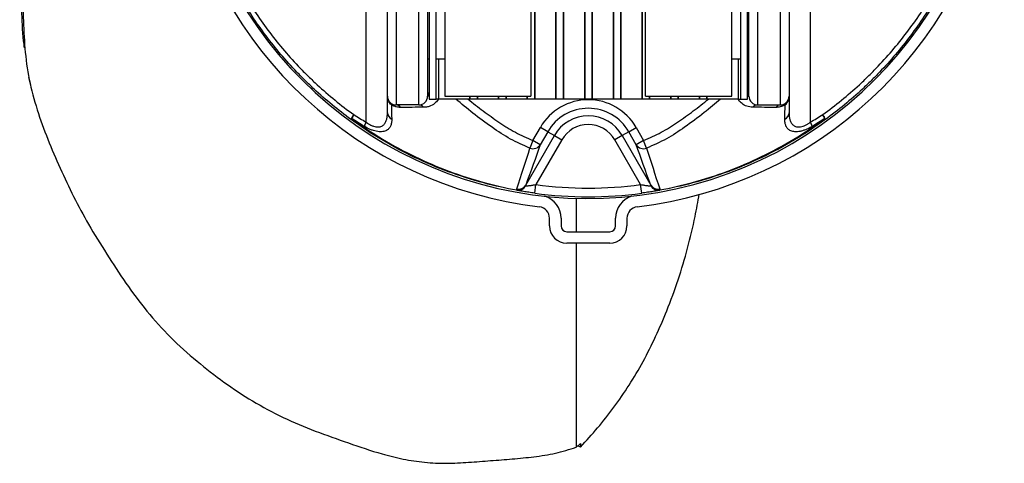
# Model space of a CAD drawing. Header units: millimetres. Extents: x 825 to 1221, y 673 to 1327.
# Tile 1 of 4: x 825 to 1168, y 673 to 828. Entities that reach past the tile are written whole.
import ezdxf

# ---------------------------------------------------------------- set-up
doc = ezdxf.new("R2010")
doc.units = ezdxf.units.MM

msp = doc.modelspace()

# ---------------------------------------------------------------- linework, layer by layer
at = {"color": 7, "linetype": 'Continuous', "lineweight": 25}
for p, q in [((1004.02, 987.58), (1004.02, 800.08)), ((1004.12, 987.58), (1004.12, 800.08)), ((1041.41, 987.58), (1041.41, 800.08)), ((1041.52, 987.58), (1041.52, 800.08)), ((1011.41, 867.78), (1011.41, 800.08)), ((1011.52, 867.66), (1011.52, 800.08)), ((1014.02, 865.4), (1014.02, 800.08)), ((1014.12, 865.33), (1014.12, 800.08)), ((1031.41, 865.33), (1031.41, 800.08)), ((1031.52, 865.4), (1031.52, 800.08)), ((1034.02, 867.66), (1034.02, 800.08)), ((1034.12, 867.78), (1034.12, 800.08)), ((1021.41, 862.65), (1021.41, 800.08)), ((1021.52, 862.64), (1021.52, 800.08)), ((1024.02, 862.64), (1024.02, 800.08)), ((1024.12, 862.65), (1024.12, 800.08)), ((955.77, 844.74), (955.77, 798.08)), ((963.77, 798.08), (963.77, 844.74)), ((972.77, 845.08), (972.77, 801.08)), ((1002.77, 845.08), (1002.77, 801.08)), ((1042.77, 823.08), (1042.77, 845.08)), ((1072.77, 823.08), (1072.77, 845.08)), ((1081.77, 844.74), (1081.77, 798.08)), ((1089.77, 798.08), (1089.77, 844.74)), ((952.77, 801.08), (952.77, 842.14)), ((966.77, 842.14), (966.77, 801.08)), ((967.27, 843.01), (967.27, 800.08)), ((969.77, 800.08), (969.77, 843.01)), ((1075.77, 843.01), (1075.77, 800.08)), ((1078.27, 800.08), (1078.27, 843.01)), ((1078.77, 801.08), (1078.77, 842.14)), ((1092.77, 842.14), (1092.77, 801.08)), ((1042.77, 801.08), (1042.77, 823.08)), ((1072.77, 801.08), (1072.77, 823.08)), ((966.77, 814.08), (967.27, 814.08)), ((969.77, 814.08), (972.77, 814.08)), ((970.52, 814.08), (970.52, 800.08)), ((1072.77, 814.08), (1075.77, 814.08)), ((1075.02, 814.08), (1075.02, 800.08)), ((1078.27, 814.08), (1078.77, 814.08)), ((827.74, 807.68), (828.34, 805.04)), ((967.27, 800.08), (969.77, 800.08)), ((970.52, 800.08), (969.77, 800.08)), ((981.41, 800.08), (970.52, 800.08)), ((972.77, 801.08), (1002.77, 801.08)), ((981.41, 801.08), (981.41, 800.08)), ((981.52, 800.08), (981.41, 800.08)), ((981.52, 801.08), (981.52, 800.08)), ((984.02, 800.08), (981.52, 800.08)), ((984.02, 801.08), (984.02, 800.08)), ((984.12, 800.08), (984.02, 800.08)), ((984.12, 801.08), (984.12, 800.08)), ((991.41, 800.08), (984.12, 800.08)), ((991.41, 801.08), (991.41, 800.08)), ((991.52, 800.08), (991.41, 800.08)), ((991.52, 801.08), (991.52, 800.08)), ((994.02, 800.08), (991.52, 800.08)), ((994.02, 801.08), (994.02, 800.08)), ((994.12, 800.08), (994.02, 800.08)), ((994.12, 801.08), (994.12, 800.08)), ((1001.41, 800.08), (994.12, 800.08)), ((1001.41, 801.08), (1001.41, 800.08)), ((1001.52, 800.08), (1001.41, 800.08)), ((1001.52, 801.08), (1001.52, 800.08)), ((1004.02, 800.08), (1001.52, 800.08)), ((1004.12, 800.08), (1004.02, 800.08)), ((1011.41, 800.08), (1004.12, 800.08)), ((1011.52, 800.08), (1011.41, 800.08)), ((1014.02, 800.08), (1011.52, 800.08)), ((1014.12, 800.08), (1014.02, 800.08)), ((1021.41, 800.08), (1014.12, 800.08)), ((1021.52, 800.08), (1021.41, 800.08)), ((1024.02, 800.08), (1021.52, 800.08)), ((1024.12, 800.08), (1024.02, 800.08)), ((1031.41, 800.08), (1024.12, 800.08)), ((1031.52, 800.08), (1031.41, 800.08)), ((1034.02, 800.08), (1031.52, 800.08)), ((1034.12, 800.08), (1034.02, 800.08)), ((1041.41, 800.08), (1034.12, 800.08)), ((1041.52, 800.08), (1041.41, 800.08)), ((1044.02, 800.08), (1041.52, 800.08)), ((1042.77, 801.08), (1072.77, 801.08)), ((1044.02, 801.08), (1044.02, 800.08)), ((1044.12, 800.08), (1044.02, 800.08)), ((1044.12, 801.08), (1044.12, 800.08)), ((1051.41, 800.08), (1044.12, 800.08)), ((1051.41, 801.08), (1051.41, 800.08)), ((1051.52, 800.08), (1051.41, 800.08)), ((1051.52, 801.08), (1051.52, 800.08)), ((1054.02, 800.08), (1051.52, 800.08)), ((1054.02, 801.08), (1054.02, 800.08)), ((1054.12, 800.08), (1054.02, 800.08)), ((1054.12, 801.08), (1054.12, 800.08)), ((1061.41, 800.08), (1054.12, 800.08)), ((1061.41, 801.08), (1061.41, 800.08)), ((1061.52, 800.08), (1061.41, 800.08)), ((1061.52, 801.08), (1061.52, 800.08)), ((1064.02, 800.08), (1061.52, 800.08)), ((1064.02, 801.08), (1064.02, 800.08)), ((1064.12, 800.08), (1064.02, 800.08)), ((1064.12, 801.08), (1064.12, 800.08)), ((1075.02, 800.08), (1064.12, 800.08)), ((1075.02, 800.08), (1075.77, 800.08)), ((1075.77, 800.08), (1078.27, 800.08)), ((963.77, 798.08), (955.77, 798.08)), ((1081.77, 798.08), (1089.77, 798.08)), ((1003.46, 785.71), (1006.07, 790.23)), ((1008.66, 788.73), (1006.07, 790.23)), ((1036.87, 788.73), (1039.47, 790.23)), ((1039.47, 790.23), (1042.07, 785.71)), ((1000.97, 770.12), (1010.95, 787.41)), ((1013.54, 785.91), (1004.53, 770.3)), ((1008.66, 788.73), (1006.06, 784.21)), ((1008.66, 788.73), (1010.95, 787.41)), ((1010.95, 787.41), (1013.54, 785.91)), ((1034.59, 787.41), (1031.99, 785.91)), ((1041.01, 770.3), (1031.99, 785.91)), ((1036.87, 788.73), (1034.59, 787.41)), ((1034.59, 787.41), (1044.57, 770.12)), ((1039.48, 784.21), (1036.87, 788.73)), ((1003.46, 785.71), (1002.43, 783.02)), ((1006.06, 784.21), (1003.46, 785.71)), ((1042.07, 785.71), (1039.48, 784.21)), ((1043.11, 783.02), (1042.07, 785.71)), ((1004.13, 767.33), (1004.53, 770.3)), ((1041.4, 767.33), (1041.01, 770.3)), ((1018.57, 765.53), (1018.57, 753.9)), ((1009.27, 755.9), (1009.27, 758.62)), ((1013.27, 758.62), (1013.27, 755.9)), ((1032.27, 755.9), (1032.27, 758.62)), ((1036.27, 758.62), (1036.27, 755.9)), ((1015.27, 753.9), (1030.27, 753.9)), ((1030.27, 749.9), (1015.27, 749.9)), ((1018.57, 749.9), (1018.57, 678.84)), ((1020.11, 680.16), (1020.12, 678.92)), ((1020.12, 678.92), (1019.12, 679.32))]:
    msp.add_line(p, q, dxfattribs=at)
at = {"color": 7, "linetype": 'Continuous', "lineweight": 25, "flags": 128}
for points in [[(954.17, 798.55), (954.19, 798.52), (954.21, 798.49), (954.22, 798.45), (954.22, 798.39), (954.22, 798.33), (954.21, 798.26), (954.19, 798.18), (954.17, 798.09)], [(1091.37, 798.09), (1091.34, 798.18), (1091.32, 798.26), (1091.31, 798.33), (1091.31, 798.39), (1091.31, 798.45), (1091.32, 798.49), (1091.34, 798.52), (1091.37, 798.55)]]:
    msp.add_lwpolyline(points, dxfattribs=at)
at = {"color": 7, "linetype": 'Continuous', "lineweight": 25}
for centre, radius, start, end in [((1022.77, 906.58), 145, 118.8657, 263.2551), ((1022.77, 906.58), 145, 276.7449, 61.1343), ((1022.77, 906.58), 141.12, 119.7375, 0), ((955.77, 801.08), 3, 180, 270), ((963.77, 801.08), 3, 270, 0), ((1022.77, 780.58), 19.28, 30, 150), ((1081.77, 801.08), 3, 180, 270), ((1089.77, 801.08), 3, 270, 0), ((955.69, 796.09), 2, 33.6017, 87.7036), ((963.7, 796.04), 2.05, 35.3606, 88.0487), ((1022.77, 780.58), 16.29, 30, 150), ((1081.84, 796.04), 2.05, 91.9513, 144.6394), ((1089.85, 796.09), 2, 92.2964, 146.3983), ((944.76, 791.53), 4.87, 139.6536, 162.79), ((948.46, 787.33), 10.08, 143.6804, 145.982), ((951.05, 788.69), 11.66, 149.075, 156.7), ((955.24, 795.39), 2.47, 182.3742, 246.9495), ((1022.77, 780.58), 13.65, 30, 150), ((1090.3, 795.39), 2.47, 293.0505, 357.6258), ((1100.78, 791.53), 4.87, 17.21, 40.3464), ((1094.49, 788.69), 11.66, 23.3, 30.925), ((1097.07, 787.33), 10.08, 34.018, 36.3196), ((955.75, 786.21), 11.91, 150.6393, 158.3412), ((1022.77, 780.58), 10.65, 30, 150), ((1089.79, 786.21), 11.91, 21.6588, 29.3607), ((1003.53, 785.78), 2.98, 248.2252, 328.1768), ((1042.01, 785.78), 2.98, 211.8232, 291.7748), ((988.08, 770.58), 1.7, 164.3402, 170.3089), ((998.32, 771.18), 2.91, 260.352, 331.872), ((998.47, 771.67), 2.94, 257.7001, 328.1825), ((998.28, 771.55), 3.13, 262.1223, 326.3597), ((1022.77, 906.58), 137.5, 262.3773, 277.6227), ((1047.07, 771.67), 2.94, 211.8175, 282.2999), ((1047.26, 771.55), 3.13, 213.6403, 277.8777), ((1047.22, 771.18), 2.91, 208.128, 279.648), ((1057.45, 770.58), 1.7, 9.6911, 15.6598), ((999.17, 768.19), 1.35, 169.1677, 174.7501), ((1022.77, 906.58), 140.5, 262.3773, 277.6227), ((1005.27, 758.62), 8, 0, 73.5273), ((1040.27, 758.62), 8, 106.4727, 180), ((1046.36, 768.19), 1.35, 5.2499, 10.8323), ((1005.27, 758.62), 4, 0, 83.2551), ((1040.27, 758.62), 4, 96.7449, 180), ((1015.27, 755.9), 6, 180, 270), ((1015.27, 755.9), 2, 180, 270), ((1030.27, 755.9), 2, 270, 0), ((1030.27, 755.9), 6, 270, 0)]:
    msp.add_arc(centre, radius, start, end, dxfattribs=at)
at = {"color": 1, "linetype": 'Continuous', "lineweight": 25}
for centre, radius, start, end in [((969.05, 800.75), 2.29, 140.9788, 175.9719), ((968.74, 801.04), 1.97, 138.2663, 178.6145), ((1076.8, 801.04), 1.97, 1.3855, 41.7337), ((1076.49, 800.75), 2.29, 4.0281, 39.0212)]:
    msp.add_arc(centre, radius, start, end, dxfattribs=at)
at = {"color": 7, "linetype": 'Continuous', "lineweight": 25}
for points in [[(945.37, 792.05), (945.37, 857.38), (945.37, 923.05), (945.37, 989.01)], [(1100.16, 988.9), (1100.16, 922.98), (1100.16, 857.35), (1100.16, 792.05)], [(952.77, 795.29), (952.77, 797.17), (952.77, 799.1), (952.77, 801.08)], [(1092.77, 801.08), (1092.77, 799.1), (1092.77, 797.17), (1092.77, 795.29)], [(954.17, 798.09), (954.2, 796.39), (954.24, 794.74), (954.27, 793.12)], [(965.37, 797.22), (962.74, 797.22), (960.06, 797.21), (957.35, 797.19)], [(1088.19, 797.19), (1085.47, 797.21), (1082.79, 797.22), (1080.17, 797.22)], [(1091.27, 793.12), (1091.3, 794.74), (1091.33, 796.39), (1091.37, 798.09)], [(944.68, 790.6), (943.22, 791.48), (941.77, 792.38), (940.34, 793.3)], [(941.05, 794.68), (942.48, 793.78), (943.92, 792.9), (945.37, 792.05)], [(1100.16, 792.05), (1101.62, 792.9), (1103.06, 793.78), (1104.49, 794.68)], [(1105.2, 793.3), (1103.76, 792.38), (1102.31, 791.48), (1100.85, 790.6)], [(997.84, 768.8), (999.47, 773.69), (1000.99, 778.44), (1002.43, 783.02)], [(1006.06, 784.21), (1004.46, 779.69), (1002.76, 774.99), (1000.97, 770.12)], [(1044.57, 770.12), (1042.77, 774.99), (1041.07, 779.69), (1039.48, 784.21)], [(1043.11, 783.02), (1044.55, 778.44), (1046.07, 773.69), (1047.69, 768.8)], [(997.83, 768.31), (993.99, 769.01), (990.18, 769.86), (986.41, 770.87)], [(986.45, 771.04), (990.21, 770.02), (994.01, 769.15), (997.85, 768.44)], [(997.85, 768.44), (997.81, 768.57), (997.81, 768.69), (997.84, 768.8)], [(1000.97, 770.12), (1000.92, 770.02), (1000.89, 769.91), (1000.89, 769.81)], [(1044.65, 769.81), (1044.65, 769.91), (1044.62, 770.02), (1044.57, 770.12)], [(1047.69, 768.44), (1051.52, 769.15), (1055.32, 770.02), (1059.09, 771.04)], [(1047.69, 768.8), (1047.73, 768.69), (1047.73, 768.57), (1047.69, 768.44)], [(1059.13, 770.87), (1055.35, 769.86), (1051.55, 769.01), (1047.7, 768.31)], [(1018.57, 678.84), (1019.08, 679.28), (1019.6, 679.72), (1020.11, 680.16)]]:
    msp.add_open_spline(points, degree=3, dxfattribs=at)
for points, knots in [([(886.79, 956.47), (885.37, 955.51), (881.03, 952.61), (874.18, 947.29), (866.19, 940.61), (858.56, 933.59), (851.47, 926.11), (845.31, 917.99), (840.08, 909.39), (835.78, 900.4), (832.27, 891.03), (829.46, 881.33), (827.11, 871.41), (825.17, 861.42), (824.49, 851.35), (824.86, 841.32), (825.32, 830.99), (825.42, 823.15), (826.06, 818.74), (826.18, 817.94)], [0, 0, 0, 0, 0.030232, 0.092029, 0.153833, 0.21568, 0.277477, 0.33934, 0.401266, 0.463127, 0.524938, 0.589646, 0.654476, 0.71928, 0.78385, 0.848639, 0.913598, 0.984306, 1, 1, 1, 1]), ([(885.22, 952.35), (884.52, 951.88), (880.91, 949.47), (874.78, 944.65), (866.79, 937.98), (859.16, 930.96), (852.07, 923.48), (845.91, 915.36), (840.67, 906.75), (836.38, 897.77), (832.87, 888.39), (830.05, 878.7), (827.71, 868.77), (825.76, 858.79), (825.08, 848.72), (825.47, 838.69), (825.86, 828.35), (826.28, 817.71), (827.69, 806.87), (830.57, 796.34), (834.33, 786.07), (838.65, 776.02), (843.32, 766.11), (848.72, 756.12), (854.89, 746.11), (861.54, 735.95), (868.82, 726.16), (877.04, 716.98), (886.17, 708.86), (895.7, 701.43), (905.66, 694.81), (916.31, 689.07), (927.6, 684.38), (939.2, 680.35), (949.3, 676.84), (958.2, 674.64), (965.72, 673.47), (973.39, 673.15), (981.07, 673.59), (988.69, 674.16), (996.28, 674.75), (1003.82, 675.48), (1011.35, 676.56), (1016.17, 678.09), (1018.57, 678.84)], [0, 0, 0, 0, 0.00563, 0.029205, 0.052782, 0.076376, 0.099951, 0.12355, 0.147174, 0.170773, 0.194353, 0.219038, 0.24377, 0.268492, 0.293124, 0.317841, 0.342622, 0.369595, 0.396471, 0.423422, 0.450408, 0.477343, 0.504287, 0.531224, 0.560864, 0.590504, 0.620146, 0.649775, 0.67942, 0.707508, 0.735576, 0.763656, 0.791712, 0.819788, 0.84785, 0.864911, 0.881976, 0.898991, 0.91603, 0.933056, 0.949774, 0.966584, 0.983345, 1, 1, 1, 1]), ([(940.11, 792.97), (935.6, 796.25), (931.3, 799.79), (926.18, 804.54), (925.17, 805.5), (923.18, 807.47), (922.2, 808.46), (919.31, 811.48), (917.45, 813.55), (912.07, 819.88), (908.75, 824.3), (902.62, 833.54), (899.82, 838.35), (897.29, 843.37)], [0, 0, 0, 0, 0.25, 0.25, 0.3125, 0.3125, 0.375, 0.375, 0.5, 0.5, 0.75, 0.75, 1, 1, 1, 1]), ([(898.72, 844.07), (901.22, 839.14), (903.99, 834.42), (910.05, 825.37), (913.34, 821.04), (918.66, 814.84), (920.49, 812.82), (923.34, 809.86), (924.31, 808.89), (926.28, 806.97), (927.28, 806.02), (932.33, 801.37), (936.59, 797.9), (941.05, 794.68)], [0, 0, 0, 0, 0.25, 0.25, 0.5, 0.5, 0.625, 0.625, 0.6875, 0.6875, 0.75, 0.75, 1, 1, 1, 1]), ([(1104.49, 794.68), (1108.95, 797.9), (1113.2, 801.37), (1118.26, 806.02), (1119.26, 806.97), (1121.22, 808.89), (1122.19, 809.86), (1125.04, 812.82), (1126.88, 814.84), (1132.2, 821.04), (1135.48, 825.37), (1141.54, 834.42), (1144.32, 839.14), (1146.82, 844.07)], [0, 0, 0, 0, 0.25, 0.25, 0.3125, 0.3125, 0.375, 0.375, 0.5, 0.5, 0.75, 0.75, 1, 1, 1, 1]), ([(1148.24, 843.37), (1145.71, 838.35), (1142.91, 833.54), (1136.79, 824.3), (1133.46, 819.88), (1128.08, 813.55), (1126.23, 811.48), (1123.34, 808.46), (1122.36, 807.47), (1120.36, 805.5), (1119.35, 804.54), (1114.23, 799.79), (1109.93, 796.25), (1105.43, 792.97)], [0, 0, 0, 0, 0.25, 0.25, 0.5, 0.5, 0.625, 0.625, 0.6875, 0.6875, 0.75, 0.75, 1, 1, 1, 1]), ([(954.17, 798.09), (953.94, 798.26), (953.74, 798.46), (953.47, 798.8), (953.39, 798.92), (953.24, 799.16), (953.18, 799.29), (952.89, 799.94), (952.77, 800.52), (952.77, 801.08)], [0, 0, 0, 0, 0.25, 0.25, 0.375, 0.375, 0.5, 0.5, 1, 1, 1, 1]), ([(980.86, 800.08), (982.6, 798.67), (984.37, 797.29), (987.97, 794.61), (989.79, 793.3), (992.11, 791.72), (992.57, 791.4), (993.51, 790.78), (993.98, 790.48), (995.41, 789.6), (996.37, 789.04), (999.33, 787.46), (1001.36, 786.52), (1003.46, 785.71)], [0, 0, 0, 0, 0.25, 0.25, 0.5, 0.5, 0.5625, 0.5625, 0.625, 0.625, 0.75, 0.75, 1, 1, 1, 1]), ([(1042.07, 785.71), (1044.18, 786.52), (1046.21, 787.46), (1049.16, 789.04), (1050.13, 789.6), (1051.56, 790.48), (1052.03, 790.78), (1052.96, 791.4), (1053.43, 791.72), (1055.74, 793.3), (1057.57, 794.61), (1061.17, 797.29), (1062.94, 798.67), (1064.68, 800.08)], [0, 0, 0, 0, 0.25, 0.25, 0.375, 0.375, 0.4375, 0.4375, 0.5, 0.5, 0.75, 0.75, 1, 1, 1, 1]), ([(1091.37, 798.09), (1091.6, 798.26), (1091.8, 798.46), (1092.06, 798.8), (1092.14, 798.92), (1092.29, 799.16), (1092.36, 799.29), (1092.65, 799.94), (1092.77, 800.52), (1092.77, 801.08)], [0, 0, 0, 0, 0.25, 0.25, 0.375, 0.375, 0.5, 0.5, 1, 1, 1, 1]), ([(957.35, 797.19), (957.12, 797.19), (956.88, 797.21), (956.39, 797.26), (956.13, 797.31), (955.73, 797.41), (955.59, 797.44), (955.32, 797.54), (955.17, 797.59), (954.75, 797.76), (954.46, 797.91), (954.17, 798.09)], [0, 0, 0, 0, 0.25, 0.25, 0.5, 0.5, 0.625, 0.625, 0.75, 0.75, 1, 1, 1, 1]), ([(1091.37, 798.09), (1091.22, 798), (1091.08, 797.92), (1090.79, 797.77), (1090.64, 797.7), (1090.21, 797.53), (1089.94, 797.44), (1089.4, 797.31), (1089.14, 797.26), (1088.65, 797.21), (1088.41, 797.19), (1088.19, 797.19)], [0, 0, 0, 0, 0.125, 0.125, 0.25, 0.25, 0.5, 0.5, 0.75, 0.75, 1, 1, 1, 1]), ([(986.41, 770.87), (982.21, 772), (978.1, 773.31), (970.04, 776.28), (966.1, 777.95), (958.38, 781.63), (954.61, 783.65), (947.23, 788.04), (943.62, 790.41), (940.11, 792.97)], [0, 0, 0, 0, 0.25, 0.25, 0.5, 0.5, 0.75, 0.75, 1, 1, 1, 1]), ([(940.34, 793.3), (943.84, 790.74), (947.43, 788.35), (954.77, 783.94), (958.53, 781.91), (966.21, 778.2), (970.14, 776.52), (978.17, 773.51), (982.26, 772.18), (986.45, 771.04)], [0, 0, 0, 0, 0.25, 0.25, 0.5, 0.5, 0.75, 0.75, 1, 1, 1, 1]), ([(954.27, 793.12), (954.28, 792.66), (954.25, 792.23), (954.12, 791.41), (954.01, 791.02), (953.69, 790.32), (953.48, 790), (953.07, 789.58), (952.92, 789.45), (952.58, 789.22), (952.39, 789.12), (951.98, 788.95), (951.76, 788.87), (951.28, 788.76), (951.02, 788.73), (950.47, 788.69), (950.18, 788.7), (949.56, 788.74), (949.23, 788.79), (948.57, 788.93), (948.23, 789.02), (947.53, 789.24), (947.17, 789.37), (946.09, 789.82), (945.39, 790.18), (944.68, 790.6)], [0, 0, 0, 0, 0.125, 0.125, 0.25, 0.25, 0.375, 0.375, 0.4375, 0.4375, 0.5, 0.5, 0.5625, 0.5625, 0.625, 0.625, 0.6875, 0.6875, 0.75, 0.75, 0.8125, 0.8125, 0.875, 0.875, 1, 1, 1, 1]), ([(945.37, 792.05), (945.91, 791.64), (946.47, 791.29), (947.19, 790.93), (947.34, 790.87), (947.63, 790.75), (947.77, 790.7), (948.2, 790.55), (948.47, 790.48), (948.88, 790.41), (949.02, 790.4), (949.28, 790.38), (949.4, 790.38), (949.77, 790.38), (949.99, 790.41), (950.42, 790.51), (950.62, 790.59), (950.97, 790.76), (951.13, 790.86), (951.43, 791.1), (951.56, 791.22), (951.8, 791.51), (951.91, 791.66), (952.2, 792.13), (952.34, 792.48), (952.57, 793.21), (952.65, 793.61), (952.75, 794.42), (952.77, 794.85), (952.77, 795.29)], [0, 0, 0, 0, 0.125, 0.125, 0.15625, 0.15625, 0.1875, 0.1875, 0.25, 0.25, 0.28125, 0.28125, 0.3125, 0.3125, 0.375, 0.375, 0.4375, 0.4375, 0.5, 0.5, 0.5625, 0.5625, 0.625, 0.625, 0.75, 0.75, 0.875, 0.875, 1, 1, 1, 1]), ([(1059.09, 771.04), (1063.27, 772.18), (1067.37, 773.51), (1075.39, 776.52), (1079.32, 778.2), (1087.01, 781.91), (1090.76, 783.94), (1098.11, 788.35), (1101.7, 790.74), (1105.2, 793.3)], [0, 0, 0, 0, 0.25, 0.25, 0.5, 0.5, 0.75, 0.75, 1, 1, 1, 1]), ([(1105.43, 792.97), (1101.91, 790.41), (1098.31, 788.04), (1090.93, 783.65), (1087.15, 781.63), (1079.44, 777.95), (1075.49, 776.28), (1067.44, 773.31), (1063.33, 772), (1059.13, 770.87)], [0, 0, 0, 0, 0.25, 0.25, 0.5, 0.5, 0.75, 0.75, 1, 1, 1, 1]), ([(1100.85, 790.6), (1100.5, 790.39), (1100.14, 790.19), (1099.43, 789.83), (1099.07, 789.66), (1098.53, 789.44), (1098.36, 789.37), (1098, 789.24), (1097.82, 789.18), (1097.29, 789.01), (1096.95, 788.92), (1096.29, 788.79), (1095.97, 788.74), (1095.51, 788.71), (1095.35, 788.7), (1095.06, 788.7), (1094.92, 788.7), (1094.5, 788.73), (1094.25, 788.76), (1093.77, 788.87), (1093.54, 788.95), (1092.93, 789.21), (1092.6, 789.45), (1092.19, 789.87), (1092.06, 790.02), (1091.85, 790.34), (1091.76, 790.51), (1091.52, 791.04), (1091.41, 791.42), (1091.28, 792.23), (1091.26, 792.66), (1091.27, 793.12)], [0, 0, 0, 0, 0.0625, 0.0625, 0.125, 0.125, 0.15625, 0.15625, 0.1875, 0.1875, 0.25, 0.25, 0.3125, 0.3125, 0.34375, 0.34375, 0.375, 0.375, 0.4375, 0.4375, 0.5, 0.5, 0.625, 0.625, 0.6875, 0.6875, 0.75, 0.75, 0.875, 0.875, 1, 1, 1, 1]), ([(1092.77, 795.29), (1092.77, 794.41), (1092.85, 793.6), (1093.13, 792.67), (1093.19, 792.5), (1093.34, 792.15), (1093.43, 791.98), (1093.72, 791.5), (1093.95, 791.22), (1094.39, 790.87), (1094.56, 790.76), (1094.92, 790.59), (1095.11, 790.52), (1095.53, 790.42), (1095.76, 790.39), (1096.25, 790.37), (1096.51, 790.39), (1097.04, 790.48), (1097.32, 790.55), (1097.9, 790.74), (1098.19, 790.86), (1098.77, 791.14), (1099.05, 791.3), (1099.61, 791.65), (1099.89, 791.84), (1100.16, 792.05)], [0, 0, 0, 0, 0.25, 0.25, 0.3125, 0.3125, 0.375, 0.375, 0.5, 0.5, 0.5625, 0.5625, 0.625, 0.625, 0.6875, 0.6875, 0.75, 0.75, 0.8125, 0.8125, 0.875, 0.875, 0.9375, 0.9375, 1, 1, 1, 1]), ([(1000.89, 769.81), (1000.94, 769.82), (1001.02, 769.83), (1001.21, 769.85), (1001.32, 769.86), (1001.57, 769.88), (1001.71, 769.9), (1002.01, 769.94), (1002.17, 769.96), (1002.5, 770), (1002.68, 770.02), (1003.03, 770.07), (1003.21, 770.1), (1003.77, 770.18), (1004.15, 770.24), (1004.53, 770.3)], [0, 0, 0, 0, 0.125, 0.125, 0.25, 0.25, 0.375, 0.375, 0.5, 0.5, 0.625, 0.625, 0.75, 0.75, 1, 1, 1, 1]), ([(1041.01, 770.3), (1041.39, 770.24), (1041.77, 770.18), (1042.32, 770.1), (1042.51, 770.07), (1042.86, 770.02), (1043.03, 770), (1043.36, 769.96), (1043.53, 769.94), (1043.82, 769.9), (1043.96, 769.88), (1044.21, 769.86), (1044.33, 769.85), (1044.52, 769.83), (1044.59, 769.82), (1044.65, 769.81)], [0, 0, 0, 0, 0.25, 0.25, 0.375, 0.375, 0.5, 0.5, 0.625, 0.625, 0.75, 0.75, 0.875, 0.875, 1, 1, 1, 1]), ([(1004.13, 767.33), (1003.43, 767.42), (1002.74, 767.52), (1001.74, 767.67), (1001.42, 767.72), (1000.79, 767.81), (1000.49, 767.86), (999.92, 767.95), (999.65, 768), (999.16, 768.08), (998.93, 768.12), (998.52, 768.19), (998.34, 768.22), (998.04, 768.28), (997.92, 768.3), (997.83, 768.31)], [0, 0, 0, 0, 0.25, 0.25, 0.375, 0.375, 0.5, 0.5, 0.625, 0.625, 0.75, 0.75, 0.875, 0.875, 1, 1, 1, 1]), ([(1020.12, 678.92), (1022.1, 681.12), (1026.07, 685.5), (1031.76, 692.66), (1037.07, 700.41), (1041.97, 708.66), (1046.34, 717.36), (1050.44, 726.88), (1054.22, 737.16), (1057.48, 748.15), (1059.89, 758.13), (1060.98, 764.4), (1061.44, 767.02)], [0, 0, 0, 0, 0.09632, 0.192601, 0.288983, 0.385327, 0.481651, 0.578049, 0.691595, 0.805141, 0.918732, 1, 1, 1, 1]), ([(1047.7, 768.31), (1047.61, 768.3), (1047.49, 768.28), (1047.19, 768.22), (1047.01, 768.19), (1046.61, 768.12), (1046.38, 768.08), (1045.88, 768), (1045.61, 767.95), (1045.04, 767.86), (1044.74, 767.81), (1044.12, 767.72), (1043.79, 767.67), (1042.79, 767.52), (1042.11, 767.42), (1041.4, 767.33)], [0, 0, 0, 0, 0.125, 0.125, 0.25, 0.25, 0.375, 0.375, 0.5, 0.5, 0.625, 0.625, 0.75, 0.75, 1, 1, 1, 1])]:
    msp.add_open_spline(points, degree=3, knots=knots, dxfattribs=at)
at = {"color": 1, "linetype": 'Continuous', "lineweight": 25}
for points, knots in [([(970.56, 800.08), (970.26, 799.66), (969.58, 798.69), (968.21, 797.85), (966.76, 797.32), (965.83, 797.26), (965.37, 797.22)], [0, 0, 0, 0, 0.28027, 0.638523, 0.817626, 1, 1, 1, 1]), ([(1002.43, 783.02), (1000.13, 784.01), (995.5, 786), (989, 790.36), (982.66, 795.01), (978.58, 798.44), (976.62, 800.08)], [0, 0, 0, 0, 0.240876, 0.485955, 0.753126, 1, 1, 1, 1]), ([(1068.91, 800.08), (1067.02, 798.49), (1062.95, 795.07), (1056.65, 790.45), (1050.1, 786.03), (1045.45, 784.03), (1043.11, 783.02)], [0, 0, 0, 0, 0.2393354, 0.5126236, 0.7545724, 1, 1, 1, 1]), ([(1080.17, 797.22), (1079.41, 797.31), (1077.88, 797.5), (1076.33, 798.49), (1075.35, 799.35), (1075.02, 799.98), (1074.96, 800.08)], [0, 0, 0, 0, 0.307055, 0.618816, 0.937366, 1, 1, 1, 1])]:
    msp.add_open_spline(points, degree=3, knots=knots, dxfattribs=at)

doc.saveas('drawing.dxf')
